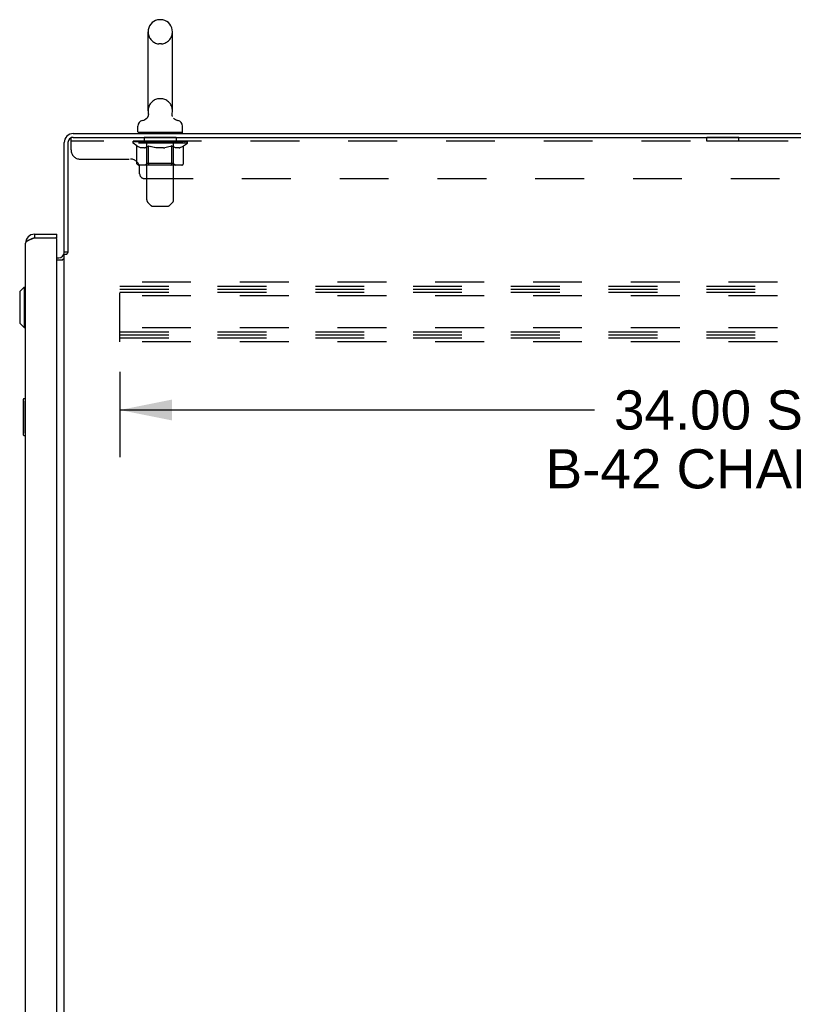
# Model space of a CAD drawing. Header units: inches. Extents: x 0 to 243, y 0 to 157.
# Tile 13 of 18: x 131 to 152, y 74 to 101. Entities that reach past the tile are written whole.
import ezdxf

# ---------------------------------------------------------------- set-up
doc = ezdxf.new("R2010")
doc.units = ezdxf.units.IN
doc.header["$LTSCALE"] = 13.357143
doc.header["$MEASUREMENT"] = 0
doc.linetypes.add('HIDDEN', pattern=[0.2, 0.1, -0.1])
doc.layers.get('0').update_dxf_attribs({"linetype": 'CONTINUOUS'})
for name, color, linetype in [('02___PRT_ALL_AXES', 7, 'CONTINUOUS'), ('DEFAULT_2', 8, 'HIDDEN'), ('DIMENSIONS', 7, 'CONTINUOUS')]:
    doc.layers.add(name, color=color, linetype=linetype)
doc.styles.get("Standard").update_dxf_attribs({"font": 'arial.ttf'})
doc.dimstyles.new('DIMSTYLE_1', dxfattribs={"dimtxt": 1.071429, "dimasz": 1.428571, "dimexe": 0.09, "dimexo": 0.07, "dimgap": 0.0375, "dimtad": 0, "dimtih": 1, "dimtoh": 1, "dimzin": 4, "dimdsep": 46, "dimtxsty": 'Standard', "dimblk": '_FILLED', "dimblk1": '_FILLED', "dimblk2": '_FILLED', "dimcen": 0.09, "dimazin": 1, "dimtfac": 1, "dimtdec": 3, "dimtofl": 0, "dimtmove": 0, "dimatfit": 3, "dimldrblk": '_FILLED', "dimfxl": 1, "dimtolj": 1, "dimtzin": 4, "dimarcsym": 0})

# ---------------------------------------------------------------- blocks, each defined once
blk = doc.blocks.new('_FILLED')
at = {"color": 0, "linetype": 'ByBlock'}
blk.add_solid([(0, 0), (-1, 0.2), (-1, -0.2)], dxfattribs=at)
blk = doc.blocks.new('*D4')
at = {"layer": 'DIMENSIONS', "color": 2, "linetype": 'Continuous'}
for p, q in [((133.288, 91.576), (133.288, 89.243)), ((167.288, 91.576), (167.288, 89.243)), ((133.288, 90.529), (146.263, 90.529)), ((167.288, 90.529), (154.313, 90.529))]:
    blk.add_line(p, q, dxfattribs=at)
at = {"layer": 'DIMENSIONS', "color": 2, "linetype": 'Continuous', "xscale": 1.4285714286, "yscale": 1.4285714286, "zscale": 1.4285714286, "rotation": 180}
blk.add_blockref('_FILLED', (133.288, 90.529), dxfattribs=at)
at = {"layer": 'DIMENSIONS', "color": 2, "linetype": 'Continuous', "xscale": 1.4285714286, "yscale": 1.4285714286, "zscale": 1.4285714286}
blk.add_blockref('_FILLED', (167.288, 90.529), dxfattribs=at)
at = {"layer": 'DIMENSIONS', "color": 2, "linetype": 'Continuous', "insert": (150.288, 91.065), "char_height": 1.07143, "width": 10.71429, "attachment_point": 2, "line_spacing_factor": 0.9}
blk.add_mtext('34.00 S.S.\\PB-42 CHANNEL', dxfattribs=at)

msp = doc.modelspace()

# ---------------------------------------------------------------- linework, layer by layer
at = {"color": 7, "linetype": 'Continuous'}
for p, q in [((134.43, 101.195), (134.354, 101.195)), ((134.058, 98.705), (134.058, 100.865)), ((134.726, 98.705), (134.726, 100.865)), ((134.717, 98.613), (134.717, 98.619)), ((134.717, 98.601), (134.717, 98.607)), ((134.718, 98.59), (134.718, 98.595)), ((134.719, 98.636), (134.72, 98.641)), ((134.723, 98.567), (134.722, 98.572)), ((134.725, 98.561), (134.723, 98.567)), ((134.727, 98.556), (134.725, 98.561)), ((134.729, 98.55), (134.727, 98.556)), ((133.782, 98.134), (133.782, 98.289)), ((134.001, 98.483), (133.996, 98.48)), ((135.002, 98.134), (135.002, 98.289)), ((133.797, 98.114), (133.797, 98.084)), ((134.987, 98.114), (133.797, 98.114)), ((134.987, 98.114), (134.987, 98.084)), ((130.956, 95.334), (130.956, 95.23)), ((131.563, 95.23), (131.563, 95.334)), ((131.563, 95.23), (131.543, 95.23)), ((131.871, 94.843), (131.767, 94.843)), ((130.552, 93.766), (130.67, 93.884)), ((130.552, 93.766), (130.552, 92.9)), ((130.67, 93.884), (130.67, 92.782)), ((130.67, 93.884), (130.709, 93.884)), ((130.552, 92.9), (130.67, 92.782)), ((130.67, 92.782), (130.709, 92.782)), ((130.649, 90.819), (130.649, 89.849)), ((130.709, 90.834), (130.664, 90.834)), ((130.696, 90.734), (130.696, 89.934)), ((130.664, 89.834), (130.709, 89.834))]:
    msp.add_line(p, q, dxfattribs=at)
at = {"color": 3, "linetype": 'Continuous'}
for p, q in [((132.014, 98.084), (167.715, 98.084)), ((132.014, 97.98), (167.653, 97.98)), ((131.767, 94.83), (131.767, 97.837)), ((131.871, 97.837), (131.871, 94.832)), ((130.956, 95.334), (131.563, 95.334)), ((130.709, 15.08), (130.709, 95.087)), ((130.873, 95.199), (130.855, 95.192)), ((130.885, 95.203), (130.873, 95.199)), ((130.898, 95.208), (130.885, 95.203)), ((130.917, 95.215), (130.898, 95.208)), ((130.956, 95.23), (130.917, 95.215)), ((130.956, 95.23), (131.543, 95.23)), ((131.563, 14.958), (131.563, 95.21)), ((131.767, 15.376), (131.767, 94.791)), ((131.767, 94.791), (131.842, 94.791)), ((131.563, 94.688), (131.625, 94.688)), ((131.563, 94.636), (131.727, 94.636))]:
    msp.add_line(p, q, dxfattribs=at)
at = {"color": 7, "linetype": 'Continuous'}
for points in [[(134.064, 98.641), (134.065, 98.636), (134.066, 98.63), (134.066, 98.625), (134.067, 98.619), (134.067, 98.613), (134.067, 98.607), (134.067, 98.601), (134.066, 98.595), (134.066, 98.59), (134.065, 98.584), (134.064, 98.578), (134.062, 98.572), (134.061, 98.567), (134.059, 98.561), (134.057, 98.556), (134.055, 98.55), (134.052, 98.545), (134.05, 98.54), (134.047, 98.535), (134.044, 98.53), (134.041, 98.525), (134.038, 98.52), (134.034, 98.515), (134.031, 98.511), (134.027, 98.506), (134.023, 98.502), (134.019, 98.498), (134.014, 98.494), (134.01, 98.49), (134.005, 98.486), (134.001, 98.483)], [(134.721, 98.578), (134.719, 98.584), (134.718, 98.589), (134.718, 98.595), (134.717, 98.601), (134.717, 98.607), (134.717, 98.613), (134.717, 98.619), (134.718, 98.625), (134.718, 98.63), (134.719, 98.636)], [(134.718, 98.625), (134.718, 98.63), (134.719, 98.636)], [(134.722, 98.572), (134.721, 98.578), (134.719, 98.584)], [(130.694, 90.77), (130.694, 90.764), (130.695, 90.758), (130.695, 90.752), (130.695, 90.746), (130.696, 90.74), (130.696, 90.734)], [(130.696, 89.934), (130.696, 89.927), (130.695, 89.921), (130.695, 89.915), (130.695, 89.909), (130.694, 89.903), (130.694, 89.897)]]:
    msp.add_lwpolyline(points, dxfattribs=at)
at = {"color": 3, "linetype": 'Continuous'}
for points in [[(130.855, 95.192), (130.849, 95.189), (130.844, 95.187), (130.838, 95.184), (130.832, 95.182), (130.827, 95.18), (130.821, 95.177), (130.816, 95.175), (130.811, 95.173), (130.805, 95.17), (130.8, 95.168), (130.795, 95.165), (130.791, 95.163), (130.786, 95.161), (130.781, 95.158), (130.777, 95.156), (130.772, 95.154), (130.768, 95.151), (130.764, 95.149), (130.76, 95.146), (130.756, 95.144), (130.752, 95.142), (130.749, 95.139), (130.745, 95.137), (130.742, 95.135), (130.739, 95.132), (130.736, 95.13), (130.733, 95.127), (130.73, 95.125), (130.728, 95.123), (130.725, 95.12), (130.723, 95.118), (130.721, 95.116), (130.719, 95.113), (130.717, 95.111), (130.716, 95.108), (130.714, 95.106), (130.713, 95.104), (130.712, 95.101), (130.711, 95.099), (130.71, 95.097), (130.71, 95.094), (130.709, 95.092), (130.709, 95.089), (130.709, 95.087)], [(131.842, 94.791), (131.843, 94.793), (131.845, 94.794), (131.847, 94.796), (131.849, 94.797), (131.85, 94.799), (131.851, 94.8), (131.852, 94.802), (131.853, 94.803), (131.854, 94.804), (131.855, 94.806), (131.856, 94.807), (131.857, 94.808), (131.858, 94.81)], [(131.858, 94.81), (131.86, 94.814), (131.861, 94.815), (131.862, 94.817), (131.862, 94.819), (131.863, 94.82), (131.865, 94.822), (131.866, 94.824), (131.867, 94.826), (131.868, 94.828), (131.87, 94.83), (131.871, 94.832)], [(131.727, 94.636), (131.727, 94.638), (131.727, 94.64), (131.727, 94.642), (131.728, 94.644), (131.729, 94.645), (131.73, 94.647), (131.732, 94.649), (131.733, 94.65), (131.735, 94.652), (131.737, 94.654), (131.74, 94.655), (131.742, 94.656), (131.744, 94.658), (131.747, 94.659)], [(131.747, 94.659), (131.752, 94.661), (131.754, 94.663), (131.757, 94.664), (131.759, 94.665), (131.761, 94.667), (131.763, 94.668), (131.765, 94.67), (131.766, 94.672), (131.766, 94.673), (131.767, 94.675), (131.767, 94.676)]]:
    msp.add_lwpolyline(points, dxfattribs=at)
at = {"color": 7, "linetype": 'Continuous'}
for centre, radius, start, end in [((134.392, 100.865), 0.334, 102.4284, 180), ((134.354, 101.038), 0.157, 90, 102.4284), ((134.43, 101.038), 0.157, 77.5716, 90), ((134.392, 100.865), 0.334, 0, 77.5716), ((133.856, 98.694), 0.257, 281.6478, 311.9717), ((134.392, 98.705), 0.334, 180, 191.0697), ((134.392, 98.705), 0.334, 348.9303, 360), ((134.929, 98.694), 0.257, 228.0281, 258.3522), ((133.939, 98.289), 0.157, 101.6478, 180), ((134.845, 98.289), 0.157, 0, 78.3522), ((133.802, 98.134), 0.02, 180, 263.0769), ((134.982, 98.134), 0.02, 276.9231, 360), ((130.956, 95.087), 0.142, 90, 131.3629), ((130.873, 94.944), 0.26, 87.3953, 90), ((130.664, 90.819), 0.015, 90, 180), ((130.694, 90.819), 0.015, 0, 90), ((130.664, 89.849), 0.015, 180, 270), ((130.694, 89.849), 0.015, 270, 360)]:
    msp.add_arc(centre, radius, start, end, dxfattribs=at)
at = {"color": 3, "linetype": 'Continuous'}
for centre, radius, start, end in [((132.014, 97.837), 0.246, 90, 180), ((132.014, 97.837), 0.143, 90, 180), ((130.956, 95.087), 0.246, 90, 180), ((131.543, 95.21), 0.02, 0, 90), ((131.625, 94.83), 0.142, 270, 360)]:
    msp.add_arc(centre, radius, start, end, dxfattribs=at)
at = {"layer": '02___PRT_ALL_AXES', "color": 8, "linetype": 'HIDDEN'}
for p, q in [((133.955, 97.98), (133.955, 97.876)), ((134.83, 97.98), (133.955, 97.98)), ((134.83, 97.98), (134.83, 97.876)), ((149.33, 97.876), (149.33, 97.98)), ((150.205, 97.98), (149.33, 97.98)), ((150.205, 97.876), (150.205, 97.98)), ((134.83, 97.876), (133.955, 97.876)), ((150.205, 97.876), (149.33, 97.876))]:
    msp.add_line(p, q, dxfattribs=at)
at = {"layer": 'DEFAULT_2', "color": 8, "linetype": 'HIDDEN'}
for p, q in [((134.43, 100.535), (134.354, 100.535)), ((134.43, 99.035), (134.354, 99.035)), ((131.955, 97.635), (131.955, 97.98)), ((132.014, 97.98), (131.955, 97.98)), ((134.017, 98.114), (134.017, 98.084)), ((134.027, 96.268), (134.027, 98.084)), ((134.757, 96.268), (134.757, 98.084)), ((134.767, 98.114), (134.767, 98.084)), ((167.58, 97.876), (131.955, 97.876)), ((133.649, 97.821), (133.649, 97.868)), ((133.649, 97.867), (134.005, 97.867)), ((133.756, 97.745), (133.649, 97.821)), ((135.136, 97.821), (133.649, 97.821)), ((133.65, 97.867), (133.65, 97.873)), ((133.79, 97.871), (133.65, 97.873)), ((133.66, 97.868), (133.66, 97.876)), ((133.67, 97.864), (133.67, 97.868)), ((133.67, 97.864), (135.114, 97.864)), ((133.681, 97.864), (133.681, 97.868)), ((133.682, 97.864), (133.682, 97.868)), ((133.693, 97.868), (133.693, 97.876)), ((133.713, 97.864), (133.713, 97.868)), ((133.715, 97.864), (133.715, 97.868)), ((133.748, 97.868), (133.748, 97.876)), ((133.756, 97.266), (133.756, 97.745)), ((133.756, 97.745), (133.776, 97.732)), ((133.765, 97.864), (133.765, 97.868)), ((133.769, 97.864), (133.769, 97.868)), ((133.796, 97.72), (133.776, 97.732)), ((133.79, 97.867), (133.79, 97.871)), ((133.815, 97.71), (133.796, 97.72)), ((133.835, 97.702), (133.815, 97.71)), ((133.822, 97.868), (133.822, 97.876)), ((133.824, 97.864), (133.824, 97.867)), ((133.824, 97.864), (133.824, 97.867)), ((133.828, 97.864), (133.828, 97.867)), ((133.854, 97.695), (133.834, 97.702)), ((133.837, 97.864), (133.837, 97.868)), ((133.837, 97.864), (133.837, 97.867)), ((133.841, 97.864), (133.841, 97.868)), ((133.845, 97.864), (133.845, 97.869)), ((133.848, 97.864), (133.848, 97.867)), ((133.872, 97.69), (133.853, 97.695)), ((133.868, 97.864), (133.868, 97.867)), ((133.958, 97.69), (133.872, 97.69)), ((133.886, 97.864), (133.886, 97.867)), ((133.888, 97.864), (133.888, 97.871)), ((133.914, 97.868), (133.914, 97.876)), ((133.914, 97.864), (133.914, 97.867)), ((133.926, 97.864), (133.926, 97.868)), ((133.931, 97.864), (133.931, 97.868)), ((133.939, 97.864), (133.939, 97.867)), ((133.954, 97.864), (133.954, 97.872)), ((133.958, 97.69), (133.977, 97.695)), ((133.975, 97.864), (133.975, 97.867)), ((133.996, 97.702), (133.977, 97.695)), ((133.978, 97.864), (133.978, 97.867)), ((134.015, 97.71), (133.996, 97.702)), ((134.005, 97.864), (134.005, 97.867)), ((134.035, 97.72), (134.015, 97.71)), ((134.083, 97.867), (134.018, 97.867)), ((134.02, 97.868), (134.02, 97.876)), ((134.026, 97.269), (134.026, 97.817)), ((134.028, 97.864), (134.028, 97.868)), ((134.034, 97.864), (134.034, 97.868)), ((134.054, 97.732), (134.034, 97.72)), ((134.041, 97.864), (134.041, 97.874)), ((134.048, 97.864), (134.048, 97.867)), ((134.074, 97.745), (134.054, 97.732)), ((134.06, 97.864), (134.06, 97.867)), ((134.074, 97.266), (134.074, 97.745)), ((134.074, 97.745), (134.114, 97.732)), ((134.083, 97.864), (134.083, 97.867)), ((134.171, 97.867), (134.109, 97.867)), ((134.154, 97.72), (134.114, 97.732)), ((134.132, 97.864), (134.132, 97.867)), ((134.138, 97.868), (134.138, 97.876)), ((134.142, 97.864), (134.142, 97.868)), ((134.145, 97.864), (134.145, 97.875)), ((134.148, 97.864), (134.148, 97.868)), ((134.192, 97.71), (134.153, 97.72)), ((134.158, 97.864), (134.158, 97.868)), ((134.171, 97.864), (134.171, 97.867)), ((134.231, 97.702), (134.192, 97.71)), ((134.266, 97.867), (134.208, 97.867)), ((134.224, 97.864), (134.224, 97.867)), ((134.269, 97.695), (134.23, 97.702)), ((134.257, 97.867), (134.392, 97.876)), ((134.263, 97.868), (134.263, 97.876)), ((134.264, 97.875), (134.263, 97.876)), ((134.263, 97.864), (134.263, 97.868)), ((134.264, 97.868), (134.264, 97.875)), ((134.266, 97.864), (134.266, 97.867)), ((134.306, 97.69), (134.268, 97.695)), ((134.269, 97.864), (134.269, 97.868)), ((134.27, 97.864), (134.27, 97.868)), ((134.478, 97.69), (134.306, 97.69)), ((134.364, 97.867), (134.313, 97.867)), ((134.321, 97.864), (134.321, 97.867)), ((134.364, 97.864), (134.364, 97.867)), ((134.389, 97.868), (134.389, 97.868)), ((134.389, 97.864), (134.389, 97.868)), ((134.389, 97.864), (134.389, 97.868)), ((134.392, 97.868), (134.392, 97.876)), ((134.392, 97.876), (134.527, 97.867)), ((134.395, 97.864), (134.395, 97.868)), ((134.395, 97.864), (134.395, 97.868)), ((134.395, 97.868), (134.395, 97.868)), ((134.42, 97.864), (134.42, 97.867)), ((134.42, 97.867), (134.471, 97.867)), ((134.463, 97.864), (134.463, 97.867)), ((134.478, 97.69), (134.516, 97.695)), ((134.514, 97.864), (134.514, 97.868)), ((134.515, 97.864), (134.515, 97.868)), ((134.554, 97.702), (134.515, 97.695)), ((134.518, 97.864), (134.518, 97.867)), ((134.518, 97.867), (134.576, 97.867)), ((134.52, 97.875), (134.521, 97.876)), ((134.52, 97.868), (134.52, 97.875)), ((134.521, 97.868), (134.521, 97.876)), ((134.521, 97.864), (134.521, 97.868)), ((134.592, 97.71), (134.553, 97.702)), ((134.56, 97.864), (134.56, 97.867)), ((134.631, 97.72), (134.592, 97.71)), ((134.613, 97.864), (134.613, 97.867)), ((134.613, 97.867), (134.675, 97.867)), ((134.626, 97.864), (134.626, 97.868)), ((134.67, 97.732), (134.63, 97.72)), ((134.636, 97.864), (134.636, 97.868)), ((134.639, 97.864), (134.639, 97.875)), ((134.642, 97.864), (134.642, 97.868)), ((134.646, 97.868), (134.646, 97.876)), ((134.652, 97.864), (134.652, 97.867)), ((134.71, 97.745), (134.67, 97.732)), ((134.701, 97.864), (134.701, 97.867)), ((134.701, 97.867), (134.766, 97.867)), ((134.71, 97.266), (134.71, 97.745)), ((134.71, 97.745), (134.73, 97.732)), ((134.724, 97.864), (134.724, 97.867)), ((134.75, 97.72), (134.73, 97.732)), ((134.736, 97.864), (134.736, 97.867)), ((134.743, 97.864), (134.743, 97.874)), ((134.769, 97.71), (134.749, 97.72)), ((134.75, 97.864), (134.75, 97.868)), ((134.756, 97.864), (134.756, 97.868)), ((134.758, 97.269), (134.758, 97.817)), ((134.764, 97.868), (134.764, 97.876)), ((134.788, 97.702), (134.769, 97.71)), ((134.779, 97.864), (134.779, 97.867)), ((134.779, 97.867), (135.008, 97.867)), ((134.807, 97.695), (134.788, 97.702)), ((134.806, 97.864), (134.806, 97.867)), ((134.826, 97.69), (134.807, 97.695)), ((134.809, 97.864), (134.809, 97.867)), ((134.912, 97.69), (134.826, 97.69)), ((134.83, 97.864), (134.83, 97.872)), ((134.845, 97.864), (134.845, 97.867)), ((134.853, 97.864), (134.853, 97.868)), ((134.858, 97.864), (134.858, 97.868)), ((134.87, 97.868), (134.87, 97.876)), ((134.87, 97.864), (134.87, 97.867)), ((134.896, 97.864), (134.896, 97.871)), ((134.898, 97.864), (134.898, 97.867)), ((134.912, 97.69), (134.931, 97.695)), ((134.916, 97.864), (134.916, 97.867)), ((134.95, 97.702), (134.93, 97.695)), ((134.936, 97.864), (134.936, 97.867)), ((134.939, 97.864), (134.939, 97.869)), ((134.943, 97.864), (134.943, 97.868)), ((134.947, 97.864), (134.947, 97.868)), ((134.947, 97.864), (134.947, 97.867)), ((134.969, 97.71), (134.949, 97.702)), ((134.956, 97.864), (134.956, 97.867)), ((134.96, 97.864), (134.96, 97.867)), ((134.96, 97.864), (134.96, 97.867)), ((134.962, 97.868), (134.962, 97.876)), ((134.988, 97.72), (134.969, 97.71)), ((135.008, 97.732), (134.988, 97.72)), ((135.028, 97.745), (135.008, 97.732)), ((135.015, 97.864), (135.015, 97.868)), ((135.019, 97.864), (135.019, 97.868)), ((135.028, 97.745), (135.136, 97.821)), ((135.028, 97.266), (135.028, 97.745)), ((135.036, 97.868), (135.036, 97.876)), ((135.069, 97.864), (135.069, 97.868)), ((135.071, 97.864), (135.071, 97.868)), ((135.091, 97.868), (135.091, 97.876)), ((135.102, 97.864), (135.102, 97.868)), ((135.103, 97.864), (135.103, 97.868)), ((135.114, 97.864), (135.114, 97.868)), ((135.124, 97.868), (135.124, 97.876)), ((135.136, 97.821), (135.136, 97.876)), ((132.205, 97.385), (133.58, 97.385)), ((134.978, 97.222), (133.806, 97.222)), ((134.026, 97.269), (133.979, 97.222)), ((134.758, 97.269), (134.026, 97.269)), ((134.685, 97.222), (134.688, 97.223)), ((134.694, 97.225), (134.697, 97.227)), ((134.697, 97.227), (134.699, 97.23)), ((134.758, 97.269), (134.805, 97.222)), ((133.83, 96.98), (133.83, 97.135)), ((133.955, 96.855), (165.58, 96.855)), ((134.128, 96.126), (134.056, 96.197)), ((134.198, 96.097), (134.586, 96.097)), ((134.656, 96.126), (134.728, 96.197)), ((133.288, 92.396), (133.288, 94.021)), ((167.288, 94.021), (133.288, 94.021)), ((133.288, 93.917), (167.288, 93.917)), ((133.288, 93.834), (167.288, 93.834)), ((133.288, 93.75), (167.288, 93.75)), ((167.288, 93.646), (133.288, 93.646)), ((167.288, 92.771), (133.288, 92.771)), ((133.288, 92.667), (167.288, 92.667)), ((133.288, 92.584), (167.288, 92.584)), ((133.288, 92.5), (167.288, 92.5)), ((167.288, 92.396), (133.288, 92.396))]:
    msp.add_line(p, q, dxfattribs=at)
for points in [[(133.806, 97.222), (133.8, 97.223), (133.794, 97.224), (133.789, 97.225), (133.783, 97.227), (133.777, 97.23), (133.772, 97.234), (133.768, 97.238), (133.764, 97.243), (133.761, 97.248), (133.758, 97.253), (133.757, 97.259), (133.756, 97.266)], [(134.099, 97.222), (134.096, 97.223), (134.093, 97.224), (134.09, 97.225), (134.087, 97.227), (134.085, 97.23), (134.082, 97.234), (134.08, 97.238), (134.078, 97.243), (134.076, 97.248), (134.075, 97.253), (134.074, 97.259), (134.074, 97.266)], [(134.688, 97.223), (134.691, 97.224), (134.694, 97.225)], [(134.699, 97.23), (134.702, 97.234), (134.704, 97.238), (134.706, 97.243), (134.708, 97.248)], [(134.702, 97.234), (134.704, 97.238), (134.706, 97.243)], [(134.708, 97.248), (134.709, 97.253), (134.71, 97.259), (134.71, 97.266)], [(134.709, 97.253), (134.71, 97.259), (134.71, 97.266)], [(134.978, 97.222), (134.984, 97.223), (134.99, 97.224), (134.995, 97.225), (135.001, 97.227), (135.007, 97.23), (135.012, 97.234), (135.016, 97.238), (135.02, 97.243), (135.023, 97.248), (135.026, 97.253), (135.027, 97.259), (135.028, 97.266)]]:
    msp.add_lwpolyline(points, dxfattribs=at)
for centre, radius, start, end in [((134.392, 100.865), 0.334, 180, 257.5716), ((134.392, 100.865), 0.334, 282.4284, 360), ((134.354, 100.692), 0.157, 257.5716, 270), ((134.43, 100.692), 0.157, 270, 282.4284), ((134.392, 98.705), 0.334, 102.4284, 180), ((134.354, 98.878), 0.157, 90, 102.4284), ((134.43, 98.878), 0.157, 77.5716, 90), ((134.392, 98.705), 0.334, 0, 77.5716), ((133.802, 98.134), 0.02, 263.0769, 270), ((133.997, 98.084), 0.03, 0, 90), ((134.787, 98.084), 0.03, 90, 180), ((134.982, 98.134), 0.02, 270, 276.9231), ((133.979, 97.817), 0.0466, 0, 90), ((134.805, 97.817), 0.0466, 90, 180), ((132.205, 97.635), 0.25, 180, 270), ((133.58, 97.135), 0.25, 0, 90), ((133.955, 96.98), 0.125, 180, 270), ((134.127, 96.268), 0.1, 180, 225), ((134.198, 96.197), 0.1, 225, 270), ((134.586, 96.197), 0.1, 270, 315), ((134.657, 96.268), 0.1, 315, 360)]:
    msp.add_arc(centre, radius, start, end, dxfattribs=at)
for centre, major_axis, ratio, start_param, end_param in [((134.392, 97.876), (0.743, 0.008), 0.059247, 9.249624, 9.431866), ((134.392, 97.876), (0.744, 0), 0.060167, -3.084065, -2.96706), ((134.392, 97.876), (0.743, 0.015), 0.056515, 2.79136, 2.965893), ((133.677, 97.862), (0.232, -0.002), 0.059247, 0.601702, 1.645657), ((133.597, 97.862), (0.232, 0.002), 0.059247, 0.251393, 1.295349), ((134.392, 97.876), (0.743, -0.008), 0.059247, -2.966439, -2.791906), ((133.597, 97.854), (0.232, 0.005), 0.056515, 1.199244, 1.294804), ((133.677, 97.854), (0.232, 0), 0.060167, 1.549477, 1.645036), ((133.625, 97.854), (0.232, 0.002), 0.059247, 1.16236, 1.374323), ((133.681, 97.857), (0.192, 0.002), 0.059247, 1.051627, 1.625044), ((133.658, 97.857), (0.192, 0.004), 0.056515, 0.876548, 1.449966), ((133.726, 97.857), (0.192, 0), 0.060167, 1.226781, 1.800198), ((134.392, 97.876), (0.743, 0.022), 0.052059, 2.616423, 2.790956), ((133.75, 97.862), (0.232, -0.005), 0.056515, 0.77678, 1.820736), ((133.593, 97.862), (0.232, 0.005), 0.056515, 0.076315, 1.120271), ((134.392, 97.876), (0.743, -0.015), 0.056515, -2.79136, -2.616827), ((133.593, 97.854), (0.232, 0.007), 0.052059, 1.024308, 1.119867), ((133.75, 97.854), (0.232, -0.002), 0.059247, 1.724631, 1.82019), ((133.657, 97.857), (0.192, 0.006), 0.052059, 0.701611, 1.275029), ((133.791, 97.857), (0.192, -0.002), 0.059247, 1.401935, 1.975352), ((134.392, 97.876), (0.743, 0.029), 0.046022, 2.441677, 2.61621), ((133.843, 97.862), (0.232, -0.007), 0.052059, 0.951717, 1.995673), ((134.392, 97.876), (0.743, -0.022), 0.052059, -2.616423, -2.441891), ((133.613, 97.862), (0.232, 0.007), 0.052059, -0.098622, 0.945334), ((133.613, 97.854), (0.232, 0.009), 0.046022, 0.849561, 0.945121), ((133.843, 97.854), (0.232, -0.005), 0.056515, 1.899709, 1.995269), ((133.679, 97.857), (0.192, 0.007), 0.046022, 0.526865, 1.100283), ((133.874, 97.857), (0.192, -0.004), 0.056515, 1.577013, 2.150431), ((133.625, 97.862), (0.232, 0), 0.060167, 0.426548, 0.780915), ((134.392, 97.876), (0.743, 0.034), 0.038593, 2.267147, 2.44168), ((133.953, 97.862), (0.232, -0.009), 0.046022, 1.126463, 2.170419), ((134.392, 97.876), (0.743, -0.029), 0.046022, -2.441677, -2.267144), ((133.656, 97.862), (0.232, 0.009), 0.046022, -0.273368, 0.770588), ((133.656, 97.854), (0.232, 0.011), 0.038593, 0.675031, 0.77059), ((133.953, 97.854), (0.232, -0.007), 0.052059, 2.074646, 2.170205), ((133.722, 97.857), (0.192, 0.009), 0.038593, 0.352335, 0.925752), ((133.973, 97.857), (0.192, -0.006), 0.052059, 1.75195, 2.325367), ((134.392, 97.876), (0.743, 0.039), 0.030002, 2.09283, 2.267363), ((134.076, 97.862), (0.232, -0.011), 0.038593, 1.300994, 2.344949), ((134.392, 97.876), (0.743, -0.034), 0.038593, -2.267147, -2.092614), ((133.722, 97.862), (0.232, 0.011), 0.038593, -0.447899, 0.596057), ((133.722, 97.854), (0.232, 0.012), 0.030002, 0.500714, 0.596274), ((134.076, 97.854), (0.232, -0.009), 0.046022, 2.249392, 2.344952), ((133.785, 97.857), (0.192, 0.01), 0.030002, 0.178018, 0.751436), ((134.084, 97.857), (0.192, -0.007), 0.046022, 1.926696, 2.500114), ((133.809, 97.862), (0.232, 0.012), 0.030002, -0.622215, 0.421741), ((134.392, 97.876), (0.743, 0.042), 0.020513, 1.918702, 2.093235), ((134.208, 97.862), (0.232, -0.012), 0.030002, 1.47531, 2.519266), ((134.392, 97.876), (0.743, -0.039), 0.030002, -2.09283, -1.918297), ((133.809, 97.854), (0.232, 0.013), 0.020513, 0.326586, 0.422146), ((134.208, 97.854), (0.232, -0.011), 0.038593, 2.423923, 2.519482), ((133.867, 97.857), (0.192, 0.011), 0.020513, 0.00389, 0.577307), ((134.206, 97.857), (0.192, -0.009), 0.038593, 2.101227, 2.674644), ((133.913, 97.862), (0.232, 0.013), 0.020513, -0.796343, 0.247613), ((134.392, 97.876), (0.743, 0.044), 0.010411, 1.744712, 1.919245), ((134.347, 97.862), (0.232, -0.013), 0.020513, 1.649438, 2.693394), ((134.392, 97.876), (0.743, -0.042), 0.020513, -1.918702, -1.744169), ((133.913, 97.854), (0.232, 0.014), 0.010411, 0.152596, 0.248156), ((134.347, 97.854), (0.232, -0.012), 0.030002, 2.598239, 2.693799), ((133.965, 97.857), (0.192, 0.011), 0.010411, 6.113086, 6.686503), ((134.332, 97.857), (0.192, -0.01), 0.030002, 2.275543, 2.848961), ((134.032, 97.862), (0.232, 0.014), 0.010411, -0.970333, -0.000837), ((134.486, 97.862), (0.232, -0.014), 0.010411, 1.823428, 2.867384), ((134.392, 97.876), (0.743, -0.044), 0.010411, -1.744712, -1.570179), ((134.486, 97.854), (0.232, -0.013), 0.020513, 2.772368, 2.867927), ((134.461, 97.857), (0.192, -0.011), 0.020513, 2.449671, 3.023089), ((134.298, 97.862), (0.232, 0.014), 0.010411, 0.274209, 1.318165), ((134.197, 97.857), (0.192, 0.011), 0.010411, -0.000452, 0.517932), ((134.161, 97.854), (0.232, 0.014), 0.010411, 0.099676, 0.195236), ((134.392, 97.876), (0.743, 0.044), 0.010411, -1.571413, -1.39688), ((134.623, 97.854), (0.232, -0.014), 0.010411, 2.946357, 3.041917), ((134.587, 97.857), (0.192, -0.011), 0.010411, 2.623661, 3.142044), ((134.437, 97.862), (0.232, 0.013), 0.020513, 0.448199, 1.492154), ((134.323, 97.857), (0.192, 0.011), 0.020513, 0.118504, 0.691921), ((134.298, 97.854), (0.232, 0.013), 0.020513, 0.273666, 0.369225), ((134.752, 97.862), (0.232, -0.014), 0.010411, -3.140756, -2.17126), ((134.392, 97.876), (0.743, 0.042), 0.020513, -1.397424, -1.222891), ((134.392, 97.876), (0.743, -0.044), 0.010411, 1.222347, 1.39688), ((134.576, 97.862), (0.232, 0.012), 0.030002, 0.622327, 1.666283), ((134.452, 97.857), (0.192, 0.01), 0.030002, 0.292632, 0.86605), ((134.819, 97.857), (0.192, -0.011), 0.010411, 2.738275, 3.311692), ((134.871, 97.862), (0.232, -0.013), 0.020513, 2.89398, 3.937936), ((134.437, 97.854), (0.232, 0.012), 0.030002, 0.447794, 0.543354), ((134.871, 97.854), (0.232, -0.014), 0.010411, 2.893437, 2.988996), ((134.392, 97.876), (0.743, 0.039), 0.030002, -1.223295, -1.048762), ((134.392, 97.876), (0.743, -0.042), 0.020513, 1.048358, 1.222891), ((134.708, 97.862), (0.232, 0.011), 0.038593, 0.796643, 1.840599), ((134.578, 97.857), (0.192, 0.009), 0.038593, 0.466948, 1.040366), ((134.917, 97.857), (0.192, -0.011), 0.020513, 2.564285, 3.137703), ((134.975, 97.862), (0.232, -0.012), 0.030002, 2.719852, 3.763807), ((134.831, 97.862), (0.232, 0.009), 0.046022, 0.971174, 2.01513), ((134.576, 97.854), (0.232, 0.011), 0.038593, 0.62211, 0.71767), ((134.975, 97.854), (0.232, -0.013), 0.020513, 2.719447, 2.815007), ((134.392, 97.876), (0.743, 0.034), 0.038593, -1.048979, -0.874446), ((134.392, 97.876), (0.743, -0.039), 0.030002, 0.874229, 1.048762), ((134.7, 97.857), (0.192, 0.007), 0.046022, 0.641479, 1.214897), ((134.941, 97.862), (0.232, 0.007), 0.052059, 1.14592, 2.189876), ((134.999, 97.857), (0.192, -0.01), 0.030002, 2.390157, 2.963574), ((135.062, 97.862), (0.232, -0.011), 0.038593, 2.545535, 3.589491), ((134.811, 97.857), (0.192, 0.006), 0.052059, 0.816225, 1.389643), ((134.708, 97.854), (0.232, 0.009), 0.046022, 0.796641, 0.892201), ((135.062, 97.854), (0.232, -0.012), 0.030002, 2.545319, 2.640878), ((135.034, 97.862), (0.232, 0.005), 0.056515, 1.320857, 2.364813), ((134.392, 97.876), (0.743, 0.029), 0.046022, -0.874448, -0.699915), ((134.392, 97.876), (0.743, -0.034), 0.038593, 0.699913, 0.874446), ((135.128, 97.862), (0.232, -0.009), 0.046022, 2.371005, 3.41496), ((135.062, 97.857), (0.192, -0.009), 0.038593, 2.21584, 2.789258), ((134.91, 97.857), (0.192, 0.004), 0.056515, 0.991162, 1.564579), ((135.107, 97.862), (0.232, 0.002), 0.059247, 1.495935, 2.539891), ((135.171, 97.862), (0.232, -0.007), 0.052059, 2.196258, 3.240214), ((135.105, 97.857), (0.192, -0.007), 0.046022, 2.04131, 2.614727), ((134.831, 97.854), (0.232, 0.007), 0.052059, 0.971387, 1.066947), ((135.128, 97.854), (0.232, -0.011), 0.038593, 2.371002, 2.466562), ((135.159, 97.862), (0.232, 0), 0.060167, 1.671089, 2.715045), ((135.191, 97.862), (0.232, -0.005), 0.056515, 2.021322, 3.065278), ((134.993, 97.857), (0.192, 0.002), 0.059247, 1.16624, 1.739658), ((134.392, 97.876), (0.743, 0.022), 0.052059, -0.699702, -0.525169), ((134.392, 97.876), (0.743, -0.029), 0.046022, 0.525382, 0.699915), ((135.187, 97.862), (0.232, -0.002), 0.059247, 1.846243, 2.890199), ((135.127, 97.857), (0.192, -0.006), 0.052059, 1.866564, 2.439981), ((135.058, 97.857), (0.192, 0), 0.060167, 1.341394, 1.914812), ((135.126, 97.857), (0.192, -0.004), 0.056515, 1.691627, 2.265045), ((135.103, 97.857), (0.192, -0.002), 0.059247, 1.516549, 2.089966), ((134.941, 97.854), (0.232, 0.005), 0.056515, 1.146324, 1.241883), ((135.171, 97.854), (0.232, -0.009), 0.046022, 2.196472, 2.292031), ((134.392, 97.876), (0.743, 0.015), 0.056515, -0.524765, -0.350233), ((134.392, 97.876), (0.743, -0.022), 0.052059, 0.350636, 0.525169), ((135.034, 97.854), (0.232, 0.002), 0.059247, 1.321402, 1.416962), ((135.191, 97.854), (0.232, -0.007), 0.052059, 2.021726, 2.117285), ((134.392, 97.876), (0.743, 0.008), 0.059247, -0.349687, -0.175154), ((134.392, 97.876), (0.743, -0.015), 0.056515, 0.1757, 0.350233), ((135.107, 97.854), (0.232, 0), 0.060167, 1.496556, 1.592116), ((135.187, 97.854), (0.232, -0.005), 0.056515, 1.846789, 1.942348), ((135.159, 97.854), (0.232, -0.002), 0.059247, 1.67171, 1.76727), ((134.392, 97.876), (0.744, 0), 0.060167, -0.174533, 0), ((134.392, 97.876), (0.743, -0.008), 0.059247, 0.000621, 0.175154)]:
    msp.add_ellipse(centre, major_axis=major_axis, ratio=ratio, start_param=start_param, end_param=end_param, dxfattribs=at)

# ---------------------------------------------------------------- dimensions: what is measured, and where the dimension line sits
at = {"layer": 'DIMENSIONS', "color": 2, "linetype": 'Continuous'}
dim = msp.add_linear_dim(base=(167.288, 90.529), p1=(133.288, 89.173), p2=(167.288, 89.173), text='<> S.S.\\PB-42 CHANNEL', dimstyle='DIMSTYLE_1', dxfattribs=at)
dim.commit()
dim.dimension.update_dxf_attribs({"geometry": '*D4', "text_midpoint": (150.288, 89.726), "dimtype": 160})

doc.saveas('drawing.dxf')
